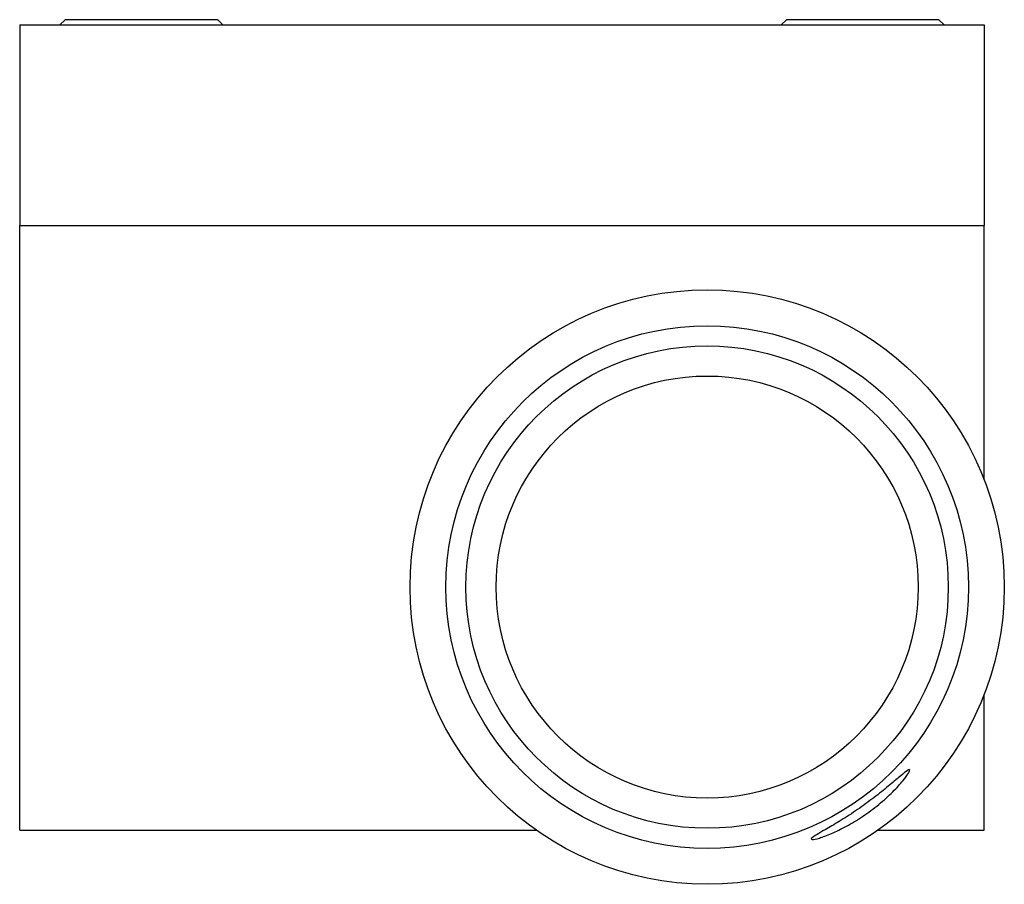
# Model space of a CAD drawing. Header units: millimetres. Extents: x 114 to 599, y 215 to 452.
# Tile 5 of 6: x 561 to 599, y 215 to 249. Entities that reach past the tile are written whole.
import ezdxf

# ---------------------------------------------------------------- set-up
doc = ezdxf.new("R2010")
doc.units = ezdxf.units.MM

msp = doc.modelspace()

# ---------------------------------------------------------------- linework, layer by layer
at = {"color": 7, "linetype": 'Continuous', "lineweight": 25}
for p, q in [((560.52, 248.57), (560.52, 240.645)), ((560.52, 248.57), (598.62, 248.57)), ((562.315, 248.773), (562.112, 248.57)), ((564.496, 248.773), (562.315, 248.773)), ((568.34, 248.773), (564.496, 248.773)), ((568.543, 248.57), (568.34, 248.773)), ((590.801, 248.773), (590.597, 248.57)), ((595.402, 248.773), (590.801, 248.773)), ((596.826, 248.773), (595.402, 248.773)), ((597.029, 248.57), (596.826, 248.773)), ((598.62, 248.57), (598.62, 240.645)), ((560.52, 240.645), (598.62, 240.645)), ((560.52, 216.775), (560.52, 240.645)), ((598.62, 230.601), (598.62, 240.645)), ((598.62, 216.775), (598.62, 222.139)), ((560.52, 216.775), (580.915, 216.775)), ((594.432, 216.775), (598.62, 216.775))]:
    msp.add_line(p, q, dxfattribs=at)
for radius in [11.736, 10.319, 9.525, 8.334]:
    msp.add_circle((587.673, 226.37), radius, dxfattribs=at)
msp.add_open_spline([(592.333, 216.789), (592.511, 216.892), (592.867, 217.099), (593.533, 217.524), (594.191, 217.994), (594.781, 218.463), (595.25, 218.864), (595.564, 219.124), (595.701, 219.192), (595.655, 219.056), (595.431, 218.742), (595.029, 218.295), (594.473, 217.787), (593.825, 217.306), (593.164, 216.909), (592.556, 216.618), (592.069, 216.441), (591.783, 216.382), (591.757, 216.435), (591.96, 216.572), (592.219, 216.723), (592.333, 216.789)], degree=3, knots=[0, 0, 0, 0, 0.053561, 0.107132, 0.160338, 0.213214, 0.266537, 0.320188, 0.373152, 0.425401, 0.478344, 0.532793, 0.587475, 0.640484, 0.691999, 0.743966, 0.797742, 0.852592, 0.906509, 0.958983, 1, 1, 1, 1], dxfattribs=at)

doc.saveas('drawing.dxf')
